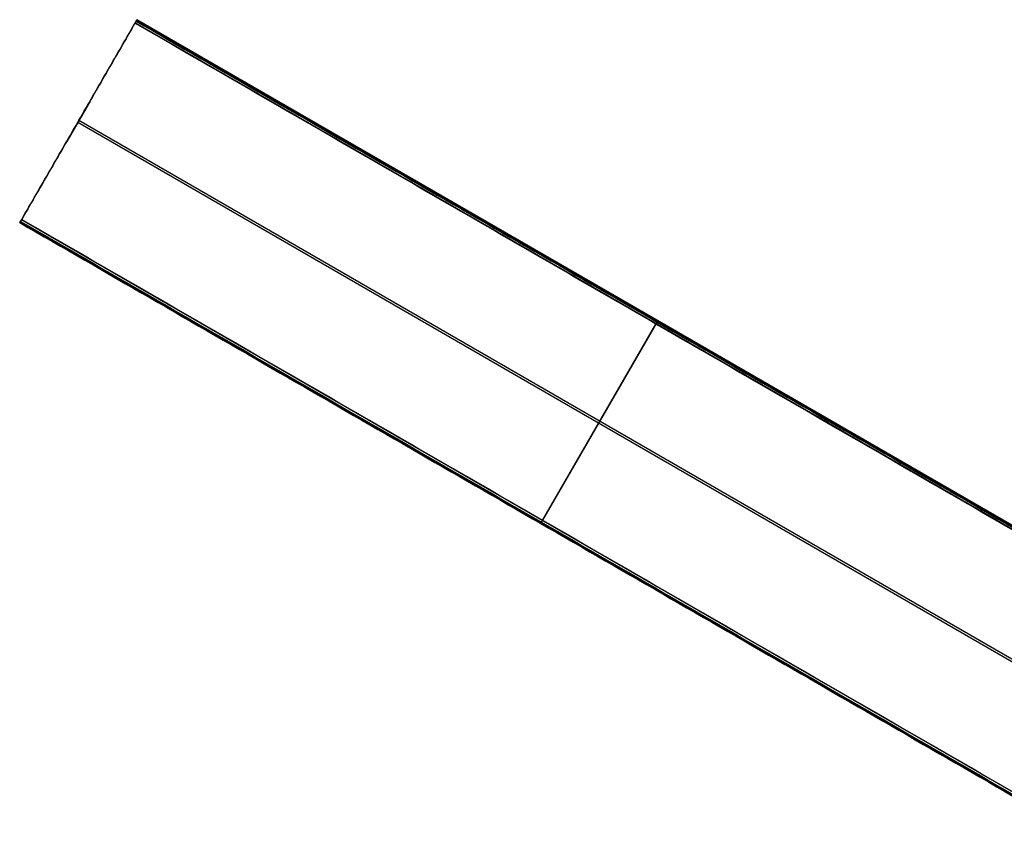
# Model space of a CAD drawing. Header units: millimetres. Extents: x -602 to 602, y -660 to 383.
# Tile 1 of 13: x -602 to -87, y -38 to 383. Entities that reach past the tile are written whole.
import ezdxf

# ---------------------------------------------------------------- set-up
doc = ezdxf.new("R2010")
doc.units = ezdxf.units.MM

msp = doc.modelspace()

# ---------------------------------------------------------------- linework, layer by layer
at = {"color": 8, "true_color": 0x7f7f7f}
for p, q in [((-541.07, 382.72, 80.07), (4.52, 67.72, 80.07)), ((4.73, 68.08, 78.14), (-540.86, 383.08, 78.14)), ((3.84, 66.53, 82.55), (-541.76, 381.53, 82.55)), ((-565.41, 340.57, 66.01), (-577.63, 319.39, 66.01)), ((-571.21, 330.51, 63.33), (-59.57, 35.12, 63.33)), ((-571.83, 329.44, 68.69), (-60.18, 34.04, 68.69)), ((-571.53, 329.97, 68.83), (-571.53, 329.97, 63.19)), ((-56.57, -38.09, 54.48), (-602.16, 276.91, 54.48)), ((-601.97, 277.24, 51.95), (-56.37, -37.76, 51.95)), ((-55.69, -36.58, 49.47), (-601.29, 278.42, 49.47)), ((-328.99, 120.05, 54.86), (-269.07, 223.84, 82.52)), ((-268.45, 224.91, 77.17), (-328.38, 121.12, 49.5)), ((-268.47, 224.88, 81.77), (-268.08, 225.56, 78.36)), ((-328.98, 120.08, 50.25), (-329.37, 119.4, 53.66))]:
    msp.add_line(p, q, dxfattribs=at)
at = {"color": 8, "true_color": 0x7f7f7f, "extrusion": (0.866025, -0.5, -3.09974e-13)}
msp.add_arc((59.54, 81.55, -659.94), 1, 13, 103, dxfattribs=at)
at = {"color": 8, "true_color": 0x7f7f7f, "extrusion": (0.866025, -0.5, 4.06161e-13)}
msp.add_arc((60.33, 78.14, -659.94), 1, 283, 13, dxfattribs=at)
at = {"color": 8, "true_color": 0x7f7f7f, "extrusion": (0.866025, -0.5, 3.0792e-13)}
msp.add_arc((-59.52, 50.47, -659.94), 1, 193, 283, dxfattribs=at)
at = {"color": 8, "true_color": 0x7f7f7f, "extrusion": (0.866025, -0.5, 3.17301e-13)}
msp.add_arc((-60.6, 54.06, -659.94), 0.795, 85.1568, 210.8432, dxfattribs=at)
at = {"color": 8, "true_color": 0x7f7f7f, "extrusion": (-0.866025, 0.5, 0)}
for centre, radius, start, end in [((-59.54, 81.55, 344.94), 1, 77, 167), ((-60.33, 78.14, 344.94), 1, 167, 257), ((60.6, 54.06, 344.94), 0.795, 329.1568, 94.8432), ((59.52, 50.47, 344.94), 1, 257, 347)]:
    msp.add_arc(centre, radius, start, end, dxfattribs=at)
at = {"color": 8, "true_color": 0x7f7f7f}
for points in [[(-601.17, 278.62, 49.5), (-541.25, 382.41, 77.17)], [(-540.88, 383.06, 78.36), (-541.27, 382.38, 81.77)], [(-541.27, 382.38, 81.77), (4.33, 67.38, 81.77)], [(-541.25, 382.41, 77.17), (4.35, 67.41, 77.17)], [(-540.88, 383.06, 78.36), (4.72, 68.06, 78.36)], [(-541.87, 381.34, 82.52), (-601.79, 277.55, 54.86)], [(3.73, 66.34, 82.52), (-541.87, 381.34, 82.52)], [(-601.17, 278.62, 49.5), (-55.58, -36.38, 49.5)], [(-602.17, 276.9, 53.66), (-601.77, 277.58, 50.25)], [(-602.17, 276.9, 53.66), (-56.57, -38.1, 53.66)], [(-601.79, 277.55, 54.86), (-56.2, -37.45, 54.86)], [(-601.77, 277.58, 50.25), (-56.18, -37.42, 50.25)]]:
    msp.add_open_spline(points, degree=1, dxfattribs=at)

doc.saveas('drawing.dxf')
